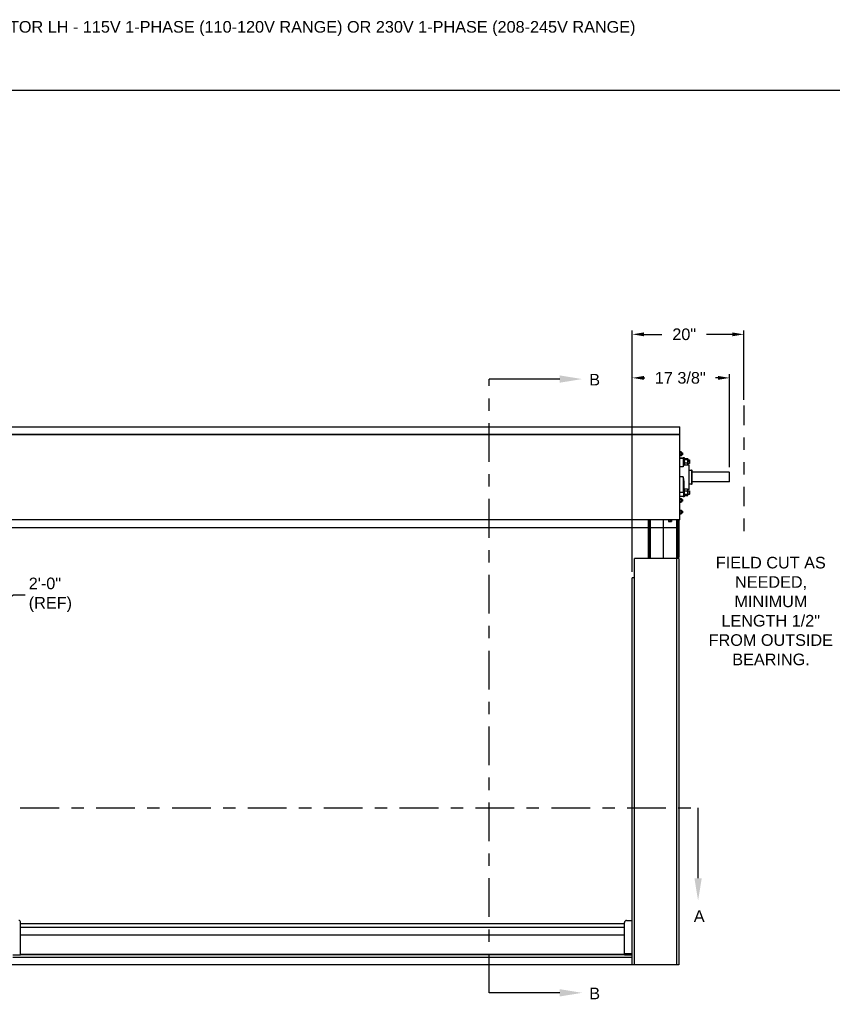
# Model space of a CAD drawing. Header units: inches. Extents: x 170 to 312, y 215 to 248.
# Tile 79 of 256: x 177 to 184, y 240 to 248. Entities that reach past the tile are written whole.
import ezdxf
from ezdxf import colors
from ezdxf.entities.mleader import LeaderData, LeaderLine
from ezdxf.math import Vec2, Vec3

# ---------------------------------------------------------------- set-up
doc = ezdxf.new("R2010")
doc.units = ezdxf.units.IN
doc.header["$LTSCALE"] = 0.25
doc.header["$MEASUREMENT"] = 0
doc.linetypes.add('CENTER', pattern=[2, 1.25, -0.25, 0.25, -0.25])
doc.linetypes.add('PHANTOM2', pattern=[1.25, 0.625, -0.125, 0.125, -0.125, 0.125, -0.125])
for name, color, linetype in [('ANNOTATIONS', 1, 'Continuous'), ('HIDDEN', 6, 'PHANTOM2'), ('SECTION CUTS', 6, 'CENTER'), ('STANDARD MOTOR LH', 7, 'Continuous')]:
    doc.layers.add(name, color=color, linetype=linetype)
doc.styles.add('ARIAL', font='arial.ttf', dxfattribs={"height": 0.09375})
doc.styles.add('ROMANS', font='Romans', dxfattribs={"height": 0.09375})
doc.styles.get("Standard").update_dxf_attribs({"font": 'romans.shx'})
doc.dimstyles.get("Standard").update_dxf_attribs({"dimscale": 60, "dimtxt": 0.0833, "dimasz": 0.0833, "dimexe": 0.0833, "dimexo": 0.04, "dimgap": 0.09, "dimtad": 0, "dimtih": 1, "dimtoh": 1, "dimdec": 4, "dimzin": 1, "dimdsep": 46, "dimlunit": 4, "dimtxsty": 'Standard', "dimcen": 0.09, "dimclrt": 150, "dimadec": 4, "dimazin": 2, "dimtfac": 1, "dimtdec": 0, "dimtofl": 0, "dimtmove": 0, "dimatfit": 3, "dimfxl": 1, "dimtolj": 1, "dimtzin": 0, "dimlwd": -1, "dimlwe": -1, "dimarcsym": 1})
doc.dimstyles.new('STANDARD$0', dxfattribs={"dimtxt": 0.09375, "dimasz": 0.09375, "dimexe": 0.03125, "dimexo": 0.046875, "dimgap": 0.09, "dimtad": 0, "dimtih": 1, "dimtoh": 1, "dimdec": 4, "dimzin": 0, "dimdsep": 46, "dimtxsty": 'ARIAL', "dimcen": 0.09, "dimadec": 0, "dimazin": 0, "dimtfac": 1, "dimtdec": 4, "dimtofl": 0, "dimtmove": 0, "dimatfit": 1, "dimfxl": 1, "dimtolj": 1, "dimtzin": 0, "dimarcsym": 0})

# ---------------------------------------------------------------- blocks, each defined once
blk = doc.blocks.new('*D157')
at = {"layer": 'ANNOTATIONS', "color": 0, "lineweight": -2, "transparency": 16777216}
for p, q in [((182.2697, 243.2925), (182.2697, 244.8908)), ((183.0552, 244.1393), (183.0552, 244.8908)), ((182.3634, 244.8595), (182.3716, 244.8595)), ((182.9615, 244.8595), (182.9418, 244.8595))]:
    blk.add_line(p, q, dxfattribs=at)
at = {"layer": 'ANNOTATIONS', "color": 0, "transparency": 16777216}
for points in [[(182.3634, 244.8752), (182.3634, 244.8439), (182.2697, 244.8595)], [(182.9615, 244.8752), (182.9615, 244.8439), (183.0552, 244.8595)]]:
    blk.add_solid(points, dxfattribs=at)
at = {"layer": 'defpoints', "color": 0, "transparency": 16777216}
for p in [(182.2697, 244.8595), (183.0552, 244.0924), (182.2697, 243.2456)]:
    blk.add_point(p, dxfattribs=at)
at = {"layer": 'ANNOTATIONS', "color": 0, "transparency": 16777216, "insert": (182.6567, 244.8595), "char_height": 0.09375, "attachment_point": 5, "style": 'ARIAL'}
blk.add_mtext('\\A1;17 3/8"', dxfattribs=at)
blk = doc.blocks.new('*D158')
at = {"layer": 'ANNOTATIONS', "color": 0, "lineweight": -2, "transparency": 16777216}
for p, q in [((182.2697, 243.2925), (182.2697, 245.2425)), ((182.3634, 245.2112), (182.5074, 245.2112)), ((183.0762, 245.2112), (182.8696, 245.2112)), ((183.17, 244.6823), (183.17, 245.2425))]:
    blk.add_line(p, q, dxfattribs=at)
at = {"layer": 'ANNOTATIONS', "color": 0, "transparency": 16777216}
for points in [[(182.3634, 245.2269), (182.3634, 245.1956), (182.2697, 245.2112)], [(183.0762, 245.2269), (183.0762, 245.1956), (183.17, 245.2112)]]:
    blk.add_solid(points, dxfattribs=at)
at = {"layer": 'defpoints', "color": 0, "transparency": 16777216}
for p in [(182.2697, 245.2112), (183.17, 244.6354), (182.2697, 243.2456)]:
    blk.add_point(p, dxfattribs=at)
at = {"layer": 'ANNOTATIONS', "color": 0, "transparency": 16777216, "insert": (182.6885, 245.2112), "char_height": 0.09375, "attachment_point": 5, "style": 'ARIAL'}
blk.add_mtext('\\A1;20"', dxfattribs=at)

msp = doc.modelspace()

# ---------------------------------------------------------------- linework, layer by layer
at = {"layer": 'defpoints'}
msp.add_lwpolyline([(189.05875, 234.44685), (169.58887, 234.44685), (169.58887, 247.18196), (189.05875, 247.18196)], close=True, dxfattribs=at)
at = {"layer": 'HIDDEN'}
msp.add_line((183.16996, 244.63538), (183.16996, 243.60468), dxfattribs=at)
at = {"layer": 'SECTION CUTS'}
for p, q in [((181.11399, 239.89424), (181.11399, 244.8501)), ((176.71599, 241.38909), (182.80056, 241.38909))]:
    msp.add_line(p, q, dxfattribs=at)
at = {"layer": 'STANDARD MOTOR LH'}
for p, q in [((176.88647, 244.46439), (182.6521, 244.46439)), ((182.6521, 244.46279), (176.88647, 244.46279)), ((182.6521, 244.40337), (176.88647, 244.40337)), ((176.88647, 244.40189), (182.6521, 244.40189)), ((182.6521, 243.71292), (182.6521, 244.46439)), ((182.6521, 244.25931), (182.65366, 244.26143)), ((182.66466, 244.26143), (182.65366, 244.26143)), ((182.66466, 244.25353), (182.65366, 244.25353)), ((182.66466, 244.23775), (182.65366, 244.23775)), ((182.66466, 244.26143), (182.66622, 244.25931)), ((182.66622, 244.25931), (182.66622, 244.23197)), ((182.66622, 244.25345), (182.67352, 244.25345)), ((182.67352, 244.23783), (182.66622, 244.23783)), ((182.67352, 244.25345), (182.67538, 244.25159)), ((182.67352, 244.25345), (182.67352, 244.23783)), ((182.67538, 244.23969), (182.67352, 244.23783)), ((182.67538, 244.25159), (182.67538, 244.23969)), ((182.65366, 244.22985), (182.6521, 244.23197)), ((182.6521, 244.21439), (182.6796, 244.21439)), ((182.6796, 244.2095), (182.6521, 244.2095)), ((182.66466, 244.22985), (182.65366, 244.22985)), ((182.66622, 244.23197), (182.66466, 244.22985)), ((182.6796, 244.21439), (182.6796, 244.14143)), ((182.68335, 244.21633), (182.68929, 244.21633)), ((182.68335, 244.15894), (182.68335, 244.21633)), ((182.6871, 244.15689), (182.7246, 244.15689)), ((182.6871, 244.15526), (182.6871, 244.15689)), ((182.68929, 244.21633), (182.68929, 244.15689)), ((182.68929, 244.20658), (182.69027, 244.20772)), ((182.69027, 244.15857), (182.68929, 244.1597)), ((182.69241, 244.20956), (182.71416, 244.20956)), ((182.69241, 244.20142), (182.71416, 244.20142)), ((182.69241, 244.175), (182.71416, 244.175)), ((182.7163, 244.20772), (182.71729, 244.20658)), ((182.71729, 244.1597), (182.7163, 244.15857)), ((182.71729, 244.1597), (182.71729, 244.20549)), ((182.71729, 244.19877), (182.72836, 244.19877)), ((182.72836, 244.16752), (182.71729, 244.16752)), ((182.7246, 244.15689), (182.7246, 243.95939)), ((182.72836, 244.19877), (182.73022, 244.19691)), ((182.72836, 244.19877), (182.72836, 244.16752)), ((182.73022, 244.16938), (182.72836, 244.16752)), ((182.73022, 244.19691), (182.73022, 244.16938)), ((182.6796, 244.14143), (182.6521, 244.14143)), ((182.72835, 243.96314), (182.72835, 244.15314)), ((182.72835, 244.11576), (182.74772, 244.11576)), ((182.74772, 244.11576), (182.74772, 244.00052)), ((182.75147, 244.00427), (182.75147, 244.11201)), ((183.0513, 244.0972), (182.75222, 244.0972)), ((183.0513, 244.0972), (183.0513, 244.01908)), ((183.05521, 244.09242), (183.0513, 244.0972)), ((183.05521, 244.02298), (183.05521, 244.09242)), ((182.6796, 244.06058), (182.6521, 244.06058)), ((182.6796, 244.06058), (182.6796, 243.93391)), ((182.68335, 244.02201), (182.68335, 243.89995)), ((182.6871, 243.96633), (182.6871, 244.02333)), ((182.74772, 244.00052), (182.72835, 244.00052)), ((183.0513, 244.01908), (182.753, 244.01908)), ((183.05521, 244.02298), (183.0513, 244.01908)), ((182.6796, 243.93391), (182.6521, 243.93391)), ((182.68335, 243.96633), (182.68929, 243.96633)), ((182.68929, 243.96633), (182.68929, 243.89995)), ((182.69171, 243.95939), (182.68929, 243.95939)), ((182.69241, 243.96018), (182.692, 243.95963)), ((182.71416, 243.96018), (182.69241, 243.96018)), ((182.71416, 243.94574), (182.69241, 243.94574)), ((182.71416, 243.9187), (182.69241, 243.9187)), ((182.7246, 243.95939), (182.71486, 243.95939)), ((182.71729, 243.9097), (182.71729, 243.95658)), ((182.71729, 243.94877), (182.72836, 243.94877)), ((182.72836, 243.91752), (182.71729, 243.91752)), ((182.72836, 243.94877), (182.73022, 243.94691)), ((182.72836, 243.94877), (182.72836, 243.91752)), ((182.73022, 243.91938), (182.72836, 243.91752)), ((182.73022, 243.94691), (182.73022, 243.91938)), ((182.6796, 243.90189), (182.6521, 243.90189)), ((182.6521, 243.88431), (182.65366, 243.88643)), ((182.65366, 243.85485), (182.6521, 243.85697)), ((182.65366, 243.88643), (182.66466, 243.88643)), ((182.65366, 243.87853), (182.66466, 243.87853)), ((182.65366, 243.86275), (182.66466, 243.86275)), ((182.65366, 243.85485), (182.66466, 243.85485)), ((182.66466, 243.88643), (182.66622, 243.88431)), ((182.66622, 243.85697), (182.66466, 243.85485)), ((182.66622, 243.88431), (182.66622, 243.85697)), ((182.66622, 243.87845), (182.67352, 243.87845)), ((182.67352, 243.86283), (182.66622, 243.86283)), ((182.67352, 243.87845), (182.67538, 243.87659)), ((182.67352, 243.87845), (182.67352, 243.86283)), ((182.67538, 243.86469), (182.67352, 243.86283)), ((182.67538, 243.87659), (182.67538, 243.86469)), ((182.68929, 243.89995), (182.68335, 243.89995)), ((182.69195, 243.90661), (182.69191, 243.90666)), ((182.71416, 243.9061), (182.69241, 243.9061)), ((182.71466, 243.90666), (182.71462, 243.90661)), ((182.6521, 243.79056), (182.65366, 243.79268)), ((182.65366, 243.7611), (182.6521, 243.76322)), ((182.65366, 243.79268), (182.66466, 243.79268)), ((182.65366, 243.78478), (182.66466, 243.78478)), ((182.65366, 243.769), (182.66466, 243.769)), ((182.65366, 243.7611), (182.66466, 243.7611)), ((182.66466, 243.79268), (182.66622, 243.79056)), ((182.66622, 243.76322), (182.66466, 243.7611)), ((182.66622, 243.79056), (182.66622, 243.76322)), ((182.66622, 243.7847), (182.67352, 243.7847)), ((182.67352, 243.76908), (182.66622, 243.76908)), ((182.67352, 243.7847), (182.67538, 243.78284)), ((182.67352, 243.7847), (182.67352, 243.76908)), ((182.67538, 243.77094), (182.67352, 243.76908)), ((182.67538, 243.78284), (182.67538, 243.77094)), ((182.6521, 243.71439), (176.88647, 243.71439)), ((182.40136, 243.40189), (182.40136, 243.71292)), ((182.40144, 243.71292), (182.40144, 243.40189)), ((182.4026, 243.40189), (182.4026, 243.71292)), ((182.40268, 243.71292), (182.40268, 243.40189)), ((182.40384, 243.40189), (182.40384, 243.71292)), ((182.40391, 243.71292), (182.40391, 243.40189)), ((182.40506, 243.40189), (182.40506, 243.71292)), ((182.40514, 243.71292), (182.40514, 243.40189)), ((182.40628, 243.40189), (182.40628, 243.71292)), ((182.40636, 243.71292), (182.40636, 243.40189)), ((182.40749, 243.71292), (182.40749, 243.40189)), ((182.40793, 243.40189), (182.40793, 243.71292)), ((182.40831, 243.40189), (182.40831, 243.71292)), ((182.40839, 243.71292), (182.40839, 243.40189)), ((182.40953, 243.40189), (182.40953, 243.71292)), ((182.40961, 243.71292), (182.40961, 243.40189)), ((182.41076, 243.40189), (182.41076, 243.71292)), ((182.41083, 243.71292), (182.41083, 243.40189)), ((182.41199, 243.40189), (182.41199, 243.71292)), ((182.41206, 243.71292), (182.41206, 243.40189)), ((182.41323, 243.40189), (182.41323, 243.71292)), ((182.41331, 243.71292), (182.41331, 243.40189)), ((182.51891, 243.71292), (182.51891, 243.40189)), ((182.55899, 243.71252), (182.55899, 243.71292)), ((182.55899, 243.71252), (182.58899, 243.71252)), ((182.56252, 243.71252), (182.56252, 243.70064)), ((182.56252, 243.70064), (182.58546, 243.70064)), ((182.57399, 243.71252), (182.57399, 243.70064)), ((182.58546, 243.71252), (182.58546, 243.70064)), ((182.58899, 243.71292), (182.58899, 243.71252)), ((182.62904, 243.40189), (182.62904, 243.71292)), ((182.63647, 243.40189), (182.63647, 243.71292)), ((182.64397, 243.71292), (182.64397, 243.4097)), ((176.90135, 243.65042), (182.64397, 243.65042)), ((182.64391, 243.40189), (182.28679, 243.40189)), ((182.28679, 240.11939), (182.28679, 243.40189)), ((182.62604, 243.40189), (182.62604, 240.11939)), ((182.64397, 243.4097), (182.63647, 243.4097)), ((182.64391, 243.40189), (182.64391, 240.11939)), ((182.28679, 243.24564), (182.26891, 243.24564)), ((182.26891, 240.11939), (182.26891, 243.24564)), ((177.33141, 240.19973), (177.33141, 240.46255)), ((177.33141, 240.45455), (182.20641, 240.45455)), ((177.33141, 240.42473), (182.20641, 240.42473)), ((182.20641, 240.19973), (182.20641, 240.46255)), ((182.22204, 240.47817), (182.26891, 240.47817)), ((182.20641, 240.35981), (177.33141, 240.35981)), ((177.26891, 240.20061), (177.33141, 240.20061)), ((182.26891, 240.17959), (177.26891, 240.17959)), ((182.20641, 240.20286), (177.33141, 240.20286)), ((182.20641, 240.19973), (177.33141, 240.19973)), ((182.20641, 240.21161), (182.26891, 240.21161)), ((182.20641, 240.20411), (182.26891, 240.20411)), ((182.20641, 240.20061), (182.26891, 240.20061)), ((182.64391, 240.11939), (176.89391, 240.11939))]:
    msp.add_line(p, q, dxfattribs=at)
at = {"layer": 'STANDARD MOTOR LH', "flags": 128}
msp.add_lwpolyline([(182.68335, 244.02201), (182.68342, 244.02227), (182.68363, 244.02252), (182.68398, 244.02274), (182.68445, 244.02294), (182.68501, 244.02311), (182.68566, 244.02323), (182.68637, 244.02331), (182.6871, 244.02333)], dxfattribs=at)
at = {"layer": 'STANDARD MOTOR LH'}
for centre, radius, start, end in [((182.6796, 244.21064), 0.00375, 0, 90), ((182.67987, 244.20601), 0.00349, 5.267444, 94.440988), ((182.6871, 244.16064), 0.00375, 180, 270), ((182.68707, 244.15898), 0.00372, 180.482212, 270.474228), ((182.7246, 244.15314), 0.00375, 0, 90), ((182.74772, 244.11201), 0.00375, 0, 90), ((182.74772, 244.00427), 0.00375, 270, 0), ((182.68054, 243.89585), 0.03807, 85.762955, 91.410059), ((182.7246, 243.96314), 0.00375, 270, 0), ((182.6796, 243.90564), 0.00375, 270, 0), ((177.31579, 240.46255), 0.01562, 0, 90), ((182.22204, 240.46255), 0.01562, 90, 180)]:
    msp.add_arc(centre, radius, start, end, dxfattribs=at)
for points, knots in [([(182.6521, 244.25748), (182.65234, 244.25866), (182.65262, 244.26), (182.65354, 244.26127), (182.65366, 244.26143)], [0, 0, 0, 0, 0.8722285, 1, 1, 1, 1]), ([(182.65366, 244.25353), (182.65292, 244.25475), (182.65212, 244.25605), (182.6521, 244.25739), (182.6521, 244.25748)], [0, 0, 0, 0, 0.9320645, 1, 1, 1, 1]), ([(182.65366, 244.25353), (182.65342, 244.25287), (182.65252, 244.25033), (182.65228, 244.24763), (182.6521, 244.24564)], [0, 0, 0, 0, 0.26209151, 1, 1, 1, 1]), ([(182.6521, 244.24564), (182.65211, 244.24513), (182.65217, 244.24244), (182.65299, 244.23985), (182.65366, 244.23775)], [0, 0, 0, 0, 0.1896638, 1, 1, 1, 1]), ([(182.6521, 244.2338), (182.65234, 244.23498), (182.65262, 244.23632), (182.65354, 244.23759), (182.65366, 244.23775)], [0, 0, 0, 0, 0.8722285, 1, 1, 1, 1]), ([(182.66622, 244.25748), (182.66598, 244.25866), (182.6657, 244.26), (182.66478, 244.26127), (182.66466, 244.26143)], [0, 0, 0, 0, 0.8722285, 1, 1, 1, 1]), ([(182.66466, 244.25353), (182.6654, 244.25475), (182.6662, 244.25605), (182.66622, 244.25739), (182.66622, 244.25748)], [0, 0, 0, 0, 0.9320645, 1, 1, 1, 1]), ([(182.66466, 244.25353), (182.6649, 244.25287), (182.6658, 244.25033), (182.66604, 244.24763), (182.66622, 244.24564)], [0, 0, 0, 0, 0.26209151, 1, 1, 1, 1]), ([(182.66622, 244.24564), (182.66621, 244.24513), (182.66615, 244.24244), (182.66533, 244.23985), (182.66466, 244.23775)], [0, 0, 0, 0, 0.1896638, 1, 1, 1, 1]), ([(182.66622, 244.2338), (182.66598, 244.23498), (182.6657, 244.23632), (182.66478, 244.23759), (182.66466, 244.23775)], [0, 0, 0, 0, 0.8722285, 1, 1, 1, 1]), ([(182.65366, 244.22985), (182.65292, 244.23107), (182.65212, 244.23237), (182.6521, 244.23371), (182.6521, 244.2338)], [0, 0, 0, 0, 0.93206447, 1, 1, 1, 1]), ([(182.66466, 244.22985), (182.6654, 244.23107), (182.6662, 244.23237), (182.66622, 244.23371), (182.66622, 244.2338)], [0, 0, 0, 0, 0.93206447, 1, 1, 1, 1]), ([(182.68335, 244.15894), (182.68329, 244.15801), (182.68311, 244.15515), (182.68169, 244.14949), (182.68031, 244.14426), (182.6796, 244.14145), (182.6796, 244.14143)], [0, 0, 0, 0, 0.1928027, 0.5934874, 0.997416, 1, 1, 1, 1]), ([(182.6796, 244.14143), (182.67961, 244.14145), (182.68068, 244.1435), (182.68283, 244.14724), (182.68524, 244.1511), (182.68677, 244.15373), (182.68699, 244.15474), (182.6871, 244.15526)], [0, 0, 0, 0, 0.0025387, 0.3060386, 0.6137565, 0.8056097, 1, 1, 1, 1]), ([(182.69241, 244.20956), (182.69195, 244.20922), (182.69085, 244.2084), (182.68958, 244.20704), (182.68939, 244.20601), (182.68929, 244.20549)], [0, 0, 0, 0, 0.2654599, 0.6280765, 1, 1, 1, 1]), ([(182.68929, 244.20549), (182.68929, 244.2054), (182.68931, 244.20479), (182.68982, 244.20365), (182.69107, 244.20239), (182.69208, 244.20166), (182.69241, 244.20142)], [0, 0, 0, 0, 0.06653229, 0.43528257, 0.81455084, 1, 1, 1, 1]), ([(182.69241, 244.20142), (182.69159, 244.19937), (182.68992, 244.19518), (182.68929, 244.19062), (182.68929, 244.18827), (182.68929, 244.18821)], [0, 0, 0, 0, 0.4843404, 0.9863256, 1, 1, 1, 1]), ([(182.68929, 244.18821), (182.6894, 244.18636), (182.68965, 244.1826), (182.69105, 244.17822), (182.6921, 244.17573), (182.69241, 244.175)], [0, 0, 0, 0, 0.4062922, 0.8272698, 1, 1, 1, 1]), ([(182.69241, 244.175), (182.69159, 244.17358), (182.68992, 244.17068), (182.68929, 244.16752), (182.68929, 244.1659), (182.68929, 244.16586)], [0, 0, 0, 0, 0.4843404, 0.9863256, 1, 1, 1, 1]), ([(182.68929, 244.16586), (182.6894, 244.16458), (182.68965, 244.16197), (182.69105, 244.15895), (182.6921, 244.15722), (182.69241, 244.15672)], [0, 0, 0, 0, 0.4062922, 0.8272698, 1, 1, 1, 1]), ([(182.69031, 244.1586), (182.69066, 244.15821), (182.69122, 244.15757), (182.69207, 244.15696), (182.69241, 244.15672)], [0, 0, 0, 0, 0.6067367, 1, 1, 1, 1]), ([(182.71416, 244.20956), (182.71463, 244.20922), (182.71572, 244.2084), (182.71699, 244.20704), (182.71719, 244.20601), (182.71729, 244.20549)], [0, 0, 0, 0, 0.2654599, 0.6280765, 1, 1, 1, 1]), ([(182.71729, 244.20549), (182.71728, 244.2054), (182.71726, 244.20479), (182.71675, 244.20365), (182.7155, 244.20239), (182.71449, 244.20166), (182.71416, 244.20142)], [0, 0, 0, 0, 0.0665323, 0.4352826, 0.8145508, 1, 1, 1, 1]), ([(182.71416, 244.20142), (182.71498, 244.19937), (182.71665, 244.19518), (182.71728, 244.19062), (182.71729, 244.18827), (182.71729, 244.18821)], [0, 0, 0, 0, 0.4843404, 0.9863256, 1, 1, 1, 1]), ([(182.71729, 244.18821), (182.71724, 244.18698), (182.71716, 244.18513), (182.71673, 244.18271), (182.71614, 244.18024), (182.71541, 244.17804), (182.71463, 244.17609), (182.71432, 244.17536), (182.71416, 244.175)], [0, 0, 0, 0, 0.2698848, 0.4064301, 0.5397692, 0.8273881, 0.9136675, 1, 1, 1, 1]), ([(182.71416, 244.175), (182.71498, 244.17358), (182.71665, 244.17068), (182.71728, 244.16752), (182.71729, 244.1659), (182.71729, 244.16586)], [0, 0, 0, 0, 0.4843404, 0.9863256, 1, 1, 1, 1]), ([(182.71729, 244.16586), (182.71717, 244.16458), (182.71692, 244.16197), (182.71552, 244.15895), (182.71447, 244.15722), (182.71416, 244.15672)], [0, 0, 0, 0, 0.40629217, 0.82726977, 1, 1, 1, 1]), ([(182.71626, 244.1586), (182.71592, 244.15821), (182.71535, 244.15757), (182.7145, 244.15696), (182.71416, 244.15672)], [0, 0, 0, 0, 0.6067367, 1, 1, 1, 1]), ([(182.6796, 244.06058), (182.6796, 244.06054), (182.6803, 244.05536), (182.68169, 244.04497), (182.68311, 244.03212), (182.68329, 244.02448), (182.68335, 244.02201)], [0, 0, 0, 0, 0.002584, 0.4035277, 0.8071971, 1, 1, 1, 1]), ([(182.6871, 244.02333), (182.68699, 244.02567), (182.68678, 244.03039), (182.68526, 244.03896), (182.68285, 244.04901), (182.68069, 244.05668), (182.67961, 244.06055), (182.6796, 244.06058)], [0, 0, 0, 0, 0.1915669, 0.3862441, 0.689533, 0.9974613, 1, 1, 1, 1]), ([(182.68929, 243.95296), (182.68933, 243.95363), (182.68941, 243.95465), (182.68984, 243.95597), (182.69043, 243.95732), (182.69116, 243.95852), (182.69194, 243.95959), (182.69225, 243.95999), (182.69241, 243.96018)], [0, 0, 0, 0, 0.26988481, 0.40643008, 0.53976917, 0.82738812, 0.91366753, 1, 1, 1, 1]), ([(182.69241, 243.94574), (182.69159, 243.94686), (182.68992, 243.94915), (182.68929, 243.95165), (182.68929, 243.95293), (182.68929, 243.95296)], [0, 0, 0, 0, 0.4843404, 0.9863256, 1, 1, 1, 1]), ([(182.68929, 243.93222), (182.68929, 243.93253), (182.68931, 243.93456), (182.68982, 243.93834), (182.69107, 243.94252), (182.69208, 243.94494), (182.69241, 243.94574)], [0, 0, 0, 0, 0.0665323, 0.4352826, 0.8145508, 1, 1, 1, 1]), ([(182.69241, 243.9187), (182.69195, 243.91984), (182.69085, 243.92255), (182.68958, 243.92707), (182.68939, 243.93049), (182.68929, 243.93222)], [0, 0, 0, 0, 0.2654599, 0.6280765, 1, 1, 1, 1]), ([(182.68929, 243.9124), (182.6894, 243.91328), (182.68965, 243.91508), (182.69105, 243.91716), (182.6921, 243.91835), (182.69241, 243.9187)], [0, 0, 0, 0, 0.4062922, 0.8272698, 1, 1, 1, 1]), ([(182.71729, 243.95296), (182.71717, 243.95397), (182.71692, 243.95603), (182.71552, 243.95842), (182.71447, 243.95979), (182.71416, 243.96018)], [0, 0, 0, 0, 0.4062922, 0.8272698, 1, 1, 1, 1]), ([(182.71416, 243.94574), (182.71498, 243.94686), (182.71665, 243.94915), (182.71728, 243.95165), (182.71729, 243.95293), (182.71729, 243.95296)], [0, 0, 0, 0, 0.4843404, 0.9863256, 1, 1, 1, 1]), ([(182.71729, 243.93222), (182.71728, 243.93253), (182.71726, 243.93456), (182.71675, 243.93834), (182.7155, 243.94252), (182.71449, 243.94494), (182.71416, 243.94574)], [0, 0, 0, 0, 0.06653229, 0.43528257, 0.81455084, 1, 1, 1, 1]), ([(182.71416, 243.9187), (182.71463, 243.91984), (182.71572, 243.92255), (182.71699, 243.92707), (182.71719, 243.93049), (182.71729, 243.93222)], [0, 0, 0, 0, 0.2654599, 0.6280765, 1, 1, 1, 1]), ([(182.71729, 243.9124), (182.71717, 243.91328), (182.71692, 243.91508), (182.71552, 243.91716), (182.71447, 243.91835), (182.71416, 243.9187)], [0, 0, 0, 0, 0.4062922, 0.8272698, 1, 1, 1, 1]), ([(182.65366, 243.88643), (182.65292, 243.88522), (182.65212, 243.88392), (182.6521, 243.88257), (182.6521, 243.88248)], [0, 0, 0, 0, 0.93206447, 1, 1, 1, 1]), ([(182.6521, 243.88248), (182.65234, 243.88131), (182.65262, 243.87996), (182.65354, 243.8787), (182.65366, 243.87853)], [0, 0, 0, 0, 0.8722285, 1, 1, 1, 1]), ([(182.6521, 243.87064), (182.65211, 243.87115), (182.65217, 243.87385), (182.65299, 243.87644), (182.65366, 243.87853)], [0, 0, 0, 0, 0.1896638, 1, 1, 1, 1]), ([(182.65366, 243.86275), (182.65342, 243.86341), (182.65252, 243.86595), (182.65228, 243.86865), (182.6521, 243.87064)], [0, 0, 0, 0, 0.26209151, 1, 1, 1, 1]), ([(182.65366, 243.86275), (182.65292, 243.86154), (182.65212, 243.86024), (182.6521, 243.85889), (182.6521, 243.8588)], [0, 0, 0, 0, 0.9320645, 1, 1, 1, 1]), ([(182.6521, 243.8588), (182.65234, 243.85763), (182.65262, 243.85628), (182.65354, 243.85502), (182.65366, 243.85485)], [0, 0, 0, 0, 0.87222847, 1, 1, 1, 1]), ([(182.66466, 243.88643), (182.6654, 243.88522), (182.6662, 243.88392), (182.66622, 243.88257), (182.66622, 243.88248)], [0, 0, 0, 0, 0.9320645, 1, 1, 1, 1]), ([(182.66622, 243.88248), (182.66598, 243.88131), (182.6657, 243.87996), (182.66478, 243.8787), (182.66466, 243.87853)], [0, 0, 0, 0, 0.8722285, 1, 1, 1, 1]), ([(182.66622, 243.87064), (182.66621, 243.87115), (182.66615, 243.87385), (182.66533, 243.87644), (182.66466, 243.87853)], [0, 0, 0, 0, 0.1896638, 1, 1, 1, 1]), ([(182.66466, 243.86275), (182.6649, 243.86341), (182.6658, 243.86595), (182.66604, 243.86865), (182.66622, 243.87064)], [0, 0, 0, 0, 0.2620915, 1, 1, 1, 1]), ([(182.66466, 243.86275), (182.6654, 243.86154), (182.6662, 243.86024), (182.66622, 243.85889), (182.66622, 243.8588)], [0, 0, 0, 0, 0.9320645, 1, 1, 1, 1]), ([(182.66622, 243.8588), (182.66598, 243.85763), (182.6657, 243.85628), (182.66478, 243.85502), (182.66466, 243.85485)], [0, 0, 0, 0, 0.87222847, 1, 1, 1, 1]), ([(182.69241, 243.9061), (182.69159, 243.90708), (182.68992, 243.90907), (182.68929, 243.91125), (182.68929, 243.91237), (182.68929, 243.9124)], [0, 0, 0, 0, 0.4843404, 0.9863256, 1, 1, 1, 1]), ([(182.71457, 243.90666), (182.71524, 243.90745), (182.71674, 243.90927), (182.71728, 243.91125), (182.71729, 243.91237), (182.71729, 243.9124)], [0, 0, 0, 0, 0.4328987, 0.9849615, 1, 1, 1, 1]), ([(182.65366, 243.79268), (182.65292, 243.79147), (182.65212, 243.79017), (182.6521, 243.78882), (182.6521, 243.78873)], [0, 0, 0, 0, 0.93206447, 1, 1, 1, 1]), ([(182.6521, 243.78873), (182.65234, 243.78756), (182.65262, 243.78621), (182.65354, 243.78495), (182.65366, 243.78478)], [0, 0, 0, 0, 0.8722285, 1, 1, 1, 1]), ([(182.6521, 243.77689), (182.65211, 243.7774), (182.65217, 243.7801), (182.65299, 243.78269), (182.65366, 243.78478)], [0, 0, 0, 0, 0.1896638, 1, 1, 1, 1]), ([(182.65366, 243.769), (182.65342, 243.76966), (182.65252, 243.7722), (182.65228, 243.7749), (182.6521, 243.77689)], [0, 0, 0, 0, 0.26209151, 1, 1, 1, 1]), ([(182.65366, 243.769), (182.65292, 243.76779), (182.65212, 243.76649), (182.6521, 243.76514), (182.6521, 243.76505)], [0, 0, 0, 0, 0.9320645, 1, 1, 1, 1]), ([(182.6521, 243.76505), (182.65234, 243.76388), (182.65262, 243.76253), (182.65354, 243.76127), (182.65366, 243.7611)], [0, 0, 0, 0, 0.87222847, 1, 1, 1, 1]), ([(182.66466, 243.79268), (182.6654, 243.79147), (182.6662, 243.79017), (182.66622, 243.78882), (182.66622, 243.78873)], [0, 0, 0, 0, 0.9320645, 1, 1, 1, 1]), ([(182.66622, 243.78873), (182.66598, 243.78756), (182.6657, 243.78621), (182.66478, 243.78495), (182.66466, 243.78478)], [0, 0, 0, 0, 0.8722285, 1, 1, 1, 1]), ([(182.66622, 243.77689), (182.66621, 243.7774), (182.66615, 243.7801), (182.66533, 243.78269), (182.66466, 243.78478)], [0, 0, 0, 0, 0.1896638, 1, 1, 1, 1]), ([(182.66466, 243.769), (182.6649, 243.76966), (182.6658, 243.7722), (182.66604, 243.7749), (182.66622, 243.77689)], [0, 0, 0, 0, 0.2620915, 1, 1, 1, 1]), ([(182.66466, 243.769), (182.6654, 243.76779), (182.6662, 243.76649), (182.66622, 243.76514), (182.66622, 243.76505)], [0, 0, 0, 0, 0.9320645, 1, 1, 1, 1]), ([(182.66622, 243.76505), (182.66598, 243.76388), (182.6657, 243.76253), (182.66478, 243.76127), (182.66466, 243.7611)], [0, 0, 0, 0, 0.87222847, 1, 1, 1, 1])]:
    msp.add_open_spline(points, degree=3, knots=knots, dxfattribs=at)

# ---------------------------------------------------------------- texts
at = {"layer": 'ANNOTATIONS', "insert": (176.77122, 247.74099), "char_height": 0.09375, "width": 6.6097632, "attachment_point": 1, "line_spacing_factor": 0.86134, "style": 'ARIAL'}
msp.add_mtext('991 MOTOR LH - 115V 1-PHASE (110-120V RANGE) OR 230V 1-PHASE (208-245V RANGE)', dxfattribs=at)
at = {"layer": 'ANNOTATIONS', "insert": (182.85063, 243.41473), "char_height": 0.09375, "width": 1.0565623, "attachment_point": 1, "style": 'ARIAL'}
msp.add_mtext('\\pi0.09317;FIELD CUT AS \\P\\pi0.24799;NEEDED, \\P\\pi0.24348;MINIMUM \\P\\pi0.13806;LENGTH 1/2" \\P\\pi0.03513;FROM OUTSIDE \\P\\pi0.22583;BEARING.', dxfattribs=at)
at = {"layer": 'ANNOTATIONS', "insert": (177.39661, 243.10781), "char_height": 0.09375, "attachment_point": 4, "style": 'ARIAL'}
msp.add_mtext('2\'-0"\\P(REF)', dxfattribs=at)
at = {"layer": 'SECTION CUTS', "style": 'ARIAL'}
for s, p in [('B', (181.92201, 244.79841)), ('A', (182.76608, 240.46666)), ('B', (181.92201, 239.84254))]:
    msp.add_text(s, height=0.09375, dxfattribs=at).set_placement(p)

# ---------------------------------------------------------------- dimensions: what is measured, and where the dimension line sits
at = {"layer": 'ANNOTATIONS'}
for base, p1, text, picture, middle in [((182.26966, 245.21123), (183.16996, 244.63538), '20"', '*D158', (182.68853, 245.21123)), ((182.26966, 244.85955), (183.05521, 244.09242), '17 3/8"', '*D157', (182.65671, 244.85955))]:
    dim = msp.add_linear_dim(base=base, p1=p1, p2=(182.26966, 243.24564), text=text, dimstyle='STANDARD$0', dxfattribs=at)
    dim.commit()
    dim.dimension.update_dxf_attribs({"geometry": picture, "text_midpoint": middle, "dimtype": 160})

# ---------------------------------------------------------------- leaders
at = {"layer": 'ANNOTATIONS', "has_arrowhead": 0}
msp.add_leader([(176.70491, 242.74689), (177.2727, 243.10781), (177.3685, 243.10781)], dimstyle='Standard', override={"dimtxt": 0.09375, "dimasz": 0.09375, "dimexe": 0.046875, "dimgap": 0.09, "dimtad": 0, "dimtih": 0, "dimtoh": 0, "dimtxsty": 'ROMANS'}, dxfattribs=at)
at = {"layer": 'SECTION CUTS'}
ml = msp.add_multileader_mtext('Standard', dxfattribs=at)
ml.set_content('', color=256)
ml.set_leader_properties()
ml.build(insert=Vec2(0, 0))
ml.multileader.update_dxf_attribs({"dogleg_length": 0, "arrow_head_size": 0.18})
ctx = ml.context
ctx.base_point, ctx.char_height, ctx.arrow_head_size, ctx.landing_gap_size, ctx.plane_origin, ctx.plane_x_axis, ctx.plane_y_axis = Vec3(181.11399, 244.8501), 0.18, 0.18, 0, Vec3(181.86351, 244.8501), Vec3(0, 1), Vec3(-1, 0)
notes = []
notes.append((ctx, [(0, (1, 1, 0), (181.11399, 244.8501), (1, 0), 0, [(0, [(181.86351, 244.8501)], 0, [])])]))
ctx.mtext.insert, ctx.mtext.text_direction, ctx.mtext.rotation, ctx.mtext.flow_direction = Vec3(181.02399, 244.8501), Vec3(0, 1), 1.5707963, 5
ml = msp.add_multileader_mtext('Standard', dxfattribs=at)
ml.set_content('', color=256)
ml.set_leader_properties()
ml.build(insert=Vec2(0, 0))
ml.multileader.update_dxf_attribs({"dogleg_length": 0, "arrow_head_size": 0.18})
ctx = ml.context
ctx.base_point, ctx.char_height, ctx.arrow_head_size, ctx.landing_gap_size, ctx.plane_origin = Vec3(182.80056, 241.38909), 0.18, 0.18, 0, Vec3(182.80056, 240.63957)
notes.append((ctx, [(0, (1, 1, 0), (182.80056, 241.38909), (1, 0), 0, [(0, [(182.80056, 240.63957)], 0, [])])]))
ctx.mtext.insert, ctx.mtext.flow_direction = Vec3(182.80056, 241.47909), 5
ml = msp.add_multileader_mtext('Standard', dxfattribs=at)
ml.set_content('', color=256)
ml.set_leader_properties()
ml.build(insert=Vec2(0, 0))
ml.multileader.update_dxf_attribs({"dogleg_length": 0, "arrow_head_size": 0.18})
ctx = ml.context
ctx.base_point, ctx.char_height, ctx.arrow_head_size, ctx.landing_gap_size, ctx.plane_origin, ctx.plane_x_axis, ctx.plane_y_axis = Vec3(181.11399, 239.89424), 0.18, 0.18, 0, Vec3(181.86351, 239.89424), Vec3(0, 1), Vec3(-1, 0)
notes.append((ctx, [(0, (1, 1, 0), (181.11399, 239.89424), (1, 0), 0, [(0, [(181.86351, 239.89424)], 0, [])])]))
ctx.mtext.insert, ctx.mtext.text_direction, ctx.mtext.rotation, ctx.mtext.flow_direction = Vec3(181.02399, 239.89424), Vec3(0, 1), 1.5707963, 5
for ctx, leaders in notes:
    for number, flags, end, landing, length, lines in leaders:
        leader = LeaderData()
        leader.index, (leader.has_last_leader_line, leader.has_dogleg_vector, leader.attachment_direction) = number, flags
        leader.last_leader_point, leader.dogleg_vector, leader.dogleg_length = Vec3(end), Vec3(landing), length
        for number, points, colour, breaks in lines:
            line = LeaderLine()
            line.index, line.vertices, line.color, line.breaks = number, Vec3.list(points), colors.encode_raw_color(colour), breaks
            leader.lines.append(line)
        ctx.leaders.append(leader)

doc.saveas('drawing.dxf')
